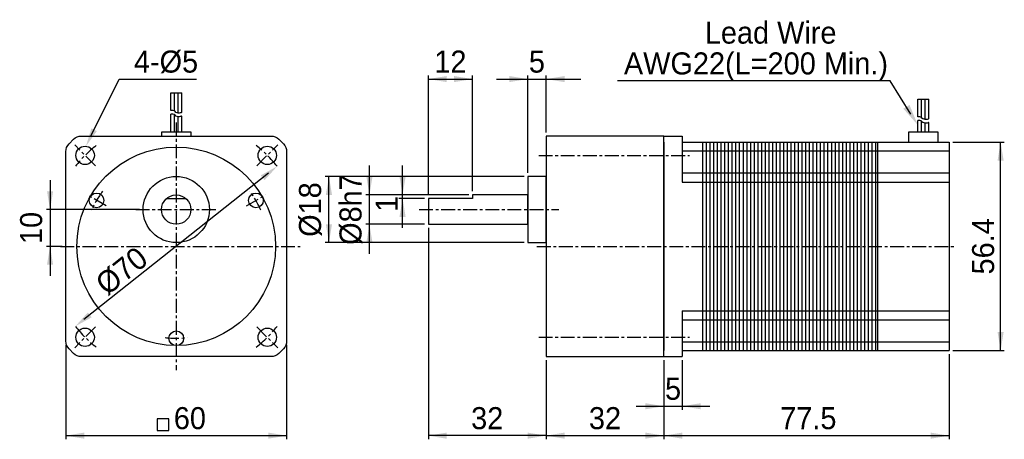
# Model space of a CAD drawing. Extents: x -9 to 259, y 11 to 125.
import ezdxf
from ezdxf.enums import TextEntityAlignment as Align

# ---------------------------------------------------------------- set-up
doc = ezdxf.new("R2010")
doc.units = 0
doc.header["$LTSCALE"] = 3
doc.header["$MEASUREMENT"] = 0
doc.linetypes.add('CENTER', pattern=[2, 1.25, -0.25, 0.25, -0.25])
for name, color, linetype in [('CEN', 1, 'CENTER'), ('DIM', 3, 'CONTINUOUS'), ('PRT', 7, 'CONTINUOUS')]:
    doc.layers.add(name, color=color, linetype=linetype)
doc.styles.add('MONOTXT', font='MS PGothic.ttf')

msp = doc.modelspace()

# ---------------------------------------------------------------- linework, layer by layer
at = {"layer": 'CEN'}
for p, q in [((34.02, 96.7), (34.02, 29.3)), ((12.1, 84.92), (6.44, 90.58)), ((55.94, 84.92), (61.59, 90.58)), ((132.52, 87.75), (173.52, 87.75)), ((14.96, 74), (9.77, 77)), ((53.07, 74), (58.27, 77)), ((23.02, 73), (45.02, 73)), ((100.02, 73), (138.02, 73)), ((2.54, 63), (67.72, 63)), ((132.02, 63), (246.02, 63)), ((12.1, 41.08), (6.44, 35.42)), ((55.94, 41.08), (61.59, 35.42)), ((132.52, 38.25), (173.52, 38.25))]:
    msp.add_line(p, q, dxfattribs=at)
for radius, start, end in [(35, 128.4483, 141.5517), (35, 38.4483, 51.5517), (25, 143.1204, 156.8796), (25, 23.1204, 36.8796), (35, 218.4483, 231.5517), (35, 308.4483, 321.5517), (25, 263.1204, 276.8796)]:
    msp.add_arc((34.02, 63), radius, start, end, dxfattribs=at)
at = {"layer": 'DIM'}
for p, q in [((10.82, 92.93), (18.52, 108.5)), ((18.52, 108.5), (21.52, 108.5)), ((21.52, 108.5), (39.5, 108.5)), ((102.52, 77), (102.52, 109.5)), ((102.52, 108.5), (114.52, 108.5)), ((114.52, 78), (114.52, 109.5)), ((121, 108.5), (144, 108.5)), ((129.52, 83), (129.52, 109.5)), ((134.52, 94), (134.52, 109.5)), ((226.02, 108), (153.96, 108)), ((228.02, 108), (226.02, 108)), ((233.66, 98.97), (228.02, 108)), ((245.02, 91.3), (259.02, 91.3)), ((258.02, 34.7), (258.02, 91.3)), ((86.52, 61), (86.52, 85)), ((95.52, 68), (95.52, 85)), ((-0.26, 81), (-0.26, 55)), ((59.08, 82.9), (8.96, 43.1)), ((128.52, 82), (74.52, 82)), ((75.52, 64), (75.52, 82)), ((113.52, 77), (85.52, 77)), ((113.52, 77), (94.52, 77)), ((101.52, 76), (94.52, 76)), ((24.02, 73), (-1.26, 73)), ((101.52, 69), (85.52, 69)), ((102.52, 68), (102.52, 10.5)), ((3.02, 63), (-1.26, 63)), ((128.52, 64), (74.52, 64)), ((4.02, 36.24), (4.02, 10.5)), ((64.02, 36.24), (64.02, 10.5)), ((244.02, 33.7), (244.02, 10.5)), ((245.02, 34.7), (259.02, 34.7)), ((134.52, 32), (134.52, 10.5)), ((134.52, 32), (134.52, 10.5)), ((166.52, 32), (166.52, 10.5)), ((166.52, 32), (166.52, 18.5)), ((166.52, 32), (166.52, 10.5)), ((171.52, 32), (171.52, 18.5)), ((159, 19.5), (179, 19.5)), ((4.02, 11.5), (64.02, 11.5)), ((134.52, 11.5), (102.52, 11.5)), ((134.52, 11.5), (166.52, 11.5)), ((166.52, 11.5), (244.02, 11.5))]:
    msp.add_line(p, q, dxfattribs=at)
msp.add_lwpolyline([(28.81, 16.06), (28.81, 12.89), (31.98, 12.89), (31.98, 16.06)], close=True, dxfattribs=at)
for points in [[(107.52, 109.33), (107.52, 107.67), (102.52, 108.5)], [(109.52, 109.33), (109.52, 107.67), (114.52, 108.5)], [(124.52, 109.33), (124.52, 107.67), (129.52, 108.5)], [(139.52, 109.33), (139.52, 107.67), (134.52, 108.5)], [(233.25, 101.46), (231.6, 100.43), (235.52, 96)], [(12.46, 94.35), (10.96, 95.09), (9.49, 90.24)], [(257.18, 86.3), (258.85, 86.3), (258.02, 91.3)], [(58.03, 81), (56.99, 82.31), (61.43, 84.76)], [(74.68, 77), (76.35, 77), (75.52, 82)], [(85.68, 82), (87.35, 82), (86.52, 77)], [(94.68, 82), (96.35, 82), (95.52, 77)], [(-1.09, 78), (0.57, 78), (-0.26, 73)], [(94.68, 71), (96.35, 71), (95.52, 76)], [(74.68, 69), (76.35, 69), (75.52, 64)], [(85.68, 64), (87.35, 64), (86.52, 69)], [(-1.09, 58), (0.57, 58), (-0.26, 63)], [(11.04, 43.69), (10, 45), (6.61, 41.24)], [(257.18, 39.7), (258.85, 39.7), (258.02, 34.7)], [(161.52, 20.33), (161.52, 18.67), (166.52, 19.5)], [(176.52, 20.33), (176.52, 18.67), (171.52, 19.5)], [(9.02, 12.33), (9.02, 10.67), (4.02, 11.5)], [(59.02, 12.33), (59.02, 10.67), (64.02, 11.5)], [(107.52, 12.33), (107.52, 10.67), (102.52, 11.5)], [(129.52, 12.33), (129.52, 10.67), (134.52, 11.5)], [(139.52, 12.33), (139.52, 10.67), (134.52, 11.5)], [(161.52, 12.33), (161.52, 10.67), (166.52, 11.5)], [(171.52, 12.33), (171.52, 10.67), (166.52, 11.5)], [(239.02, 12.33), (239.02, 10.67), (244.02, 11.5)]]:
    msp.add_solid(points, dxfattribs=at)
at = {"layer": 'PRT'}
for p, q in [((32.56, 104.73), (35.56, 104.73)), ((32.56, 99.98), (32.56, 104.73)), ((33.56, 99.75), (33.56, 104.73)), ((34.56, 99.25), (34.56, 104.73)), ((35.56, 99.41), (35.56, 104.73)), ((235.52, 98.25), (235.52, 103)), ((235.52, 103), (238.52, 103)), ((236.52, 98.02), (236.52, 103)), ((237.52, 97.52), (237.52, 103)), ((238.52, 97.68), (238.52, 103)), ((32.56, 94.03), (32.56, 98.98)), ((33.56, 94.03), (33.56, 98.75)), ((34.56, 94.03), (34.56, 98.25)), ((35.56, 94.03), (35.56, 98.41)), ((235.52, 94.03), (235.52, 97.25)), ((236.52, 94.03), (236.52, 97.02)), ((237.52, 94.03), (237.52, 96.52)), ((238.52, 94.03), (238.52, 96.68)), ((134.52, 93), (134.52, 93)), ((166.52, 93), (171.52, 93)), ((166.52, 91.3), (166.52, 34.7)), ((171.52, 93), (171.52, 80.5)), ((171.52, 91.3), (244.02, 91.3)), ((177.02, 91.3), (177.02, 34.7)), ((178.02, 91.3), (178.02, 34.7)), ((179.02, 91.3), (179.02, 34.7)), ((180.02, 91.3), (180.02, 34.7)), ((181.02, 91.3), (181.02, 34.7)), ((182.02, 91.3), (182.02, 34.7)), ((183.02, 91.3), (183.02, 34.7)), ((184.02, 91.3), (184.02, 34.7)), ((185.02, 91.3), (185.02, 34.7)), ((186.02, 91.3), (186.02, 34.7)), ((187.02, 91.3), (187.02, 34.7)), ((188.02, 91.3), (188.02, 34.7)), ((189.02, 91.3), (189.02, 34.7)), ((190.02, 91.3), (190.02, 34.7)), ((191.02, 91.3), (191.02, 34.7)), ((192.02, 91.3), (192.02, 34.7)), ((193.02, 91.3), (193.02, 34.7)), ((194.02, 91.3), (194.02, 34.7)), ((195.02, 91.3), (195.02, 34.7)), ((196.02, 91.3), (196.02, 34.7)), ((197.02, 91.3), (197.02, 34.7)), ((198.02, 91.3), (198.02, 34.7)), ((199.02, 91.3), (199.02, 34.7)), ((200.02, 91.3), (200.02, 34.7)), ((201.02, 91.3), (201.02, 34.7)), ((202.02, 91.3), (202.02, 34.7)), ((203.02, 91.3), (203.02, 34.7)), ((204.02, 91.3), (204.02, 34.7)), ((205.02, 91.3), (205.02, 34.7)), ((206.02, 91.3), (206.02, 34.7)), ((207.02, 91.3), (207.02, 34.7)), ((208.02, 91.3), (208.02, 34.7)), ((209.02, 91.3), (209.02, 34.7)), ((210.02, 91.3), (210.02, 34.7)), ((211.02, 91.3), (211.02, 34.7)), ((212.02, 91.3), (212.02, 34.7)), ((213.02, 91.3), (213.02, 34.7)), ((214.02, 91.3), (214.02, 34.7)), ((215.02, 91.3), (215.02, 34.7)), ((216.02, 91.3), (216.02, 34.7)), ((217.02, 91.3), (217.02, 34.7)), ((218.02, 91.3), (218.02, 34.7)), ((219.02, 91.3), (219.02, 34.7)), ((220.02, 91.3), (220.02, 34.7)), ((221.02, 91.3), (221.02, 34.7)), ((222.02, 91.3), (222.02, 34.7)), ((223.02, 91.3), (223.02, 34.7)), ((224.02, 91.3), (224.02, 34.7)), ((224.52, 91.3), (224.52, 34.7)), ((244.02, 91.3), (244.02, 34.7)), ((171.52, 89), (244.02, 89)), ((171.52, 83), (244.02, 83)), ((171.52, 80.5), (244.02, 80.5)), ((31.37, 76), (36.66, 76)), ((171.52, 45.5), (244.02, 45.5)), ((171.52, 45.5), (171.52, 33)), ((171.52, 43), (244.02, 43)), ((171.52, 37), (244.02, 37)), ((166.52, 33), (171.52, 33)), ((171.52, 34.7), (244.02, 34.7))]:
    msp.add_line(p, q, dxfattribs=at)
for points in [[(35.56, 99.41, -0.020358), (35.39, 99.35, -0.147845), (34.27, 99.3, -0.137204), (33.69, 99.64, 0.145743), (33.13, 99.95, 0.090581), (32.56, 99.98, 0.144349)], [(35.56, 98.41, -0.020358), (35.39, 98.35, -0.147845), (34.27, 98.3, -0.137204), (33.69, 98.64, 0.145743), (33.13, 98.95, 0.090581), (32.56, 98.98, 0.144349)], [(238.52, 97.68, -0.020358), (238.35, 97.62, -0.147845), (237.23, 97.57, -0.137204), (236.64, 97.91, 0.145743), (236.09, 98.22, 0.090581), (235.52, 98.25, 0.144349)], [(238.52, 96.68, -0.020358), (238.35, 96.62, -0.147845), (237.23, 96.57, -0.137204), (236.64, 96.91, 0.145743), (236.09, 97.22, 0.090581), (235.52, 97.25, 0.144349)]]:
    msp.add_lwpolyline(points, format="xyb", dxfattribs=at)
for points in [[(38.06, 93.03), (38.06, 94.03), (30.06, 94.03), (30.06, 93.03)], [(241.02, 91.3), (241.02, 94.03), (233.02, 94.03), (233.02, 91.3)]]:
    msp.add_lwpolyline(points, dxfattribs=at)
msp.add_lwpolyline([(8.26, 93), (59.77, 93, -0.198912), (61.9, 92.12), (63.14, 90.88, -0.198912), (64.02, 88.76), (64.02, 37.24, -0.198912), (63.14, 35.12), (61.9, 33.88, -0.198912), (59.77, 33), (8.26, 33, -0.198912), (6.14, 33.88), (4.9, 35.12, -0.198912), (4.02, 37.24), (4.02, 88.76, -0.198912), (4.9, 90.88), (6.14, 92.12, -0.198912)], format="xyb", close=True, dxfattribs=at)
for points in [[(134.52, 93), (134.52, 33), (166.52, 33), (166.52, 93)], [(129.52, 82), (129.52, 64), (134.52, 64), (134.52, 82)], [(102.52, 69), (129.52, 69), (129.52, 77), (114.52, 77), (114.52, 76), (102.52, 76)]]:
    msp.add_lwpolyline(points, close=True, dxfattribs=at)
for centre, radius in [((9.27, 87.75), 2.5), ((34.02, 63), 27), ((58.77, 87.75), 2.5), ((34.02, 73), 9), ((12.37, 75.5), 2), ((34.02, 73), 4), ((55.67, 75.5), 2), ((9.27, 38.25), 2.5), ((58.77, 38.25), 2.5), ((34.02, 38), 2)]:
    msp.add_circle(centre, radius, dxfattribs=at)

# ---------------------------------------------------------------- texts
at = {"layer": 'DIM', "style": 'MONOTXT'}
for s, p in [('Lead Wire', (213.42, 121.14)), ('AWG22(L=200 Min.)', (227.42, 112.76))]:
    msp.add_text(s, height=6, dxfattribs=at).set_placement(p, align=Align.MIDDLE_RIGHT)
msp.add_text('4-%%C5', height=6, dxfattribs=at).set_placement((22.52, 113.26), align=Align.MIDDLE_LEFT)
for s, p in [('12', (108.52, 113.26)), ('5', (132.02, 113.26)), ('5', (169.02, 24.26)), ('60', (37.73, 16.26)), ('32', (118.52, 16.26)), ('32', (150.52, 16.26)), ('77.5', (205.77, 16.26))]:
    msp.add_text(s, height=6, dxfattribs=at).set_placement(p, align=Align.MIDDLE_CENTER)
for s, rotation, p in [('%%C8h7', 90, (81.37, 73)), ('%%C18', 90, (70.37, 73)), ('1', 90, (91.17, 74.56)), ('10', 90, (-5.41, 68)), ('56.4', 90, (253.25, 63)), ('%%C70', 38.4483, (19.15, 56.35))]:
    msp.add_text(s, height=6, rotation=rotation, dxfattribs=at).set_placement(p, align=Align.MIDDLE_CENTER)

doc.saveas('drawing.dxf')
